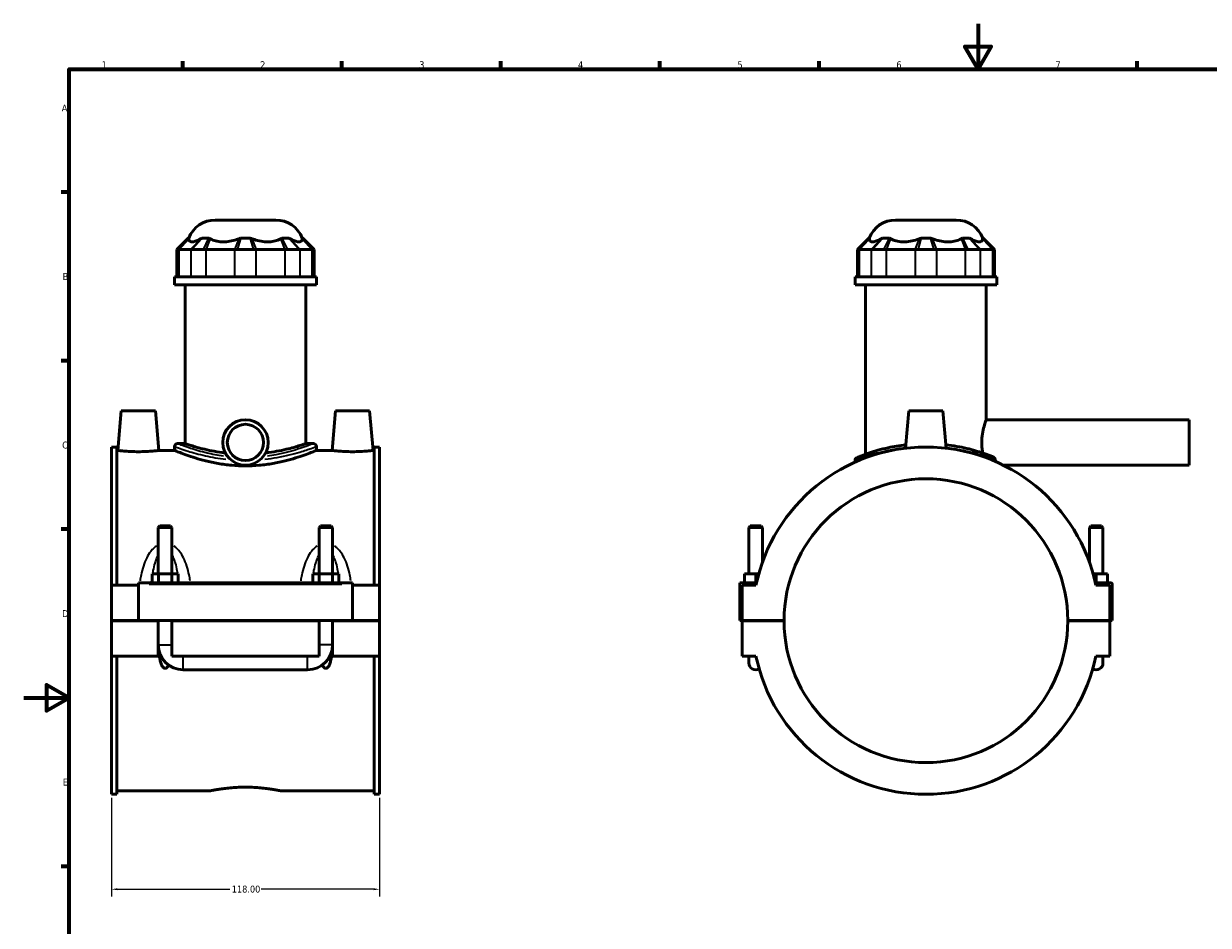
# Model space of a CAD drawing. Header units: millimetres. Extents: x 0 to 898, y -421 to 964.
# Tile 4 of 7: x 0 to 522, y 197 to 594. Entities that reach past the tile are written whole.
import ezdxf

# ---------------------------------------------------------------- set-up
doc = ezdxf.new("R2010")
doc.units = ezdxf.units.MM
for name, color, linetype, lineweight in [('Border (ANSI)', 7, 'Continuous', 70), ('Dimension (ANSI)', 7, 'Continuous', 25), ('Visible (ANSI)', 7, 'Continuous', 50), ('Visible Narrow (ANSI)', 7, 'Continuous', 35)]:
    doc.layers.add(name, color=color, linetype=linetype, lineweight=lineweight)
doc.styles.add('Note Text (ANSI)', font='tahoma.ttf')
doc.dimstyles.new('Default - mm (ANSI)', dxfattribs={"dimtxt": 3.048, "dimasz": 2.5, "dimexe": 3.175, "dimexo": 1.6002, "dimgap": 0.8, "dimtad": 0, "dimtoh": 1, "dimrnd": 1e-08, "dimzin": 4, "dimdsep": 46, "dimtxsty": 'Note Text (ANSI)', "dimcen": 0.09, "dimdle": 10, "dimclrd": 256, "dimclre": 256, "dimclrt": 256, "dimadec": 1, "dimazin": 1, "dimtfac": 1, "dimtofl": 0, "dimtmove": 0, "dimatfit": 3, "dimfxl": 1, "dimtolj": 1, "dimtzin": 4, "dimlwd": -1, "dimlwe": -1, "dimarcsym": 0})

# ---------------------------------------------------------------- blocks, each defined once
blk = doc.blocks.new('Borders Default Border')
at = {"layer": 'Border (ANSI)'}
for p, q in [((70.08, 574), (70.08, 577.45)), ((140.17, 574), (140.17, 577.45)), ((210.25, 574), (210.25, 577.45)), ((280.33, 574), (280.33, 577.45)), ((350.42, 574), (350.42, 577.45)), ((490.58, 574), (490.58, 577.45)), ((20, 519.75), (16.55, 519.75)), ((20, 445.5), (16.55, 445.5)), ((20, 371.25), (16.55, 371.25)), ((20, 222.75), (16.55, 222.75))]:
    blk.add_line(p, q, dxfattribs=at)
at = {"layer": 'Border (ANSI)', "flags": 128}
for points in [[(420.5, 594), (420.5, 574), (414.73, 584), (426.27, 584), (420.5, 574)], [(20, 20), (20, 574), (821, 574), (821, 20), (20, 20)], [(0, 297), (20, 297), (10, 302.77), (10, 291.23), (20, 297)]]:
    blk.add_lwpolyline(points, dxfattribs=at)
at = {"layer": 'Border (ANSI)', "color": 230, "true_color": 0xff0080, "char_height": 3.05, "attachment_point": 7, "style": 'Note Text (ANSI)'}
for s, insert in [('1', (34.35, 574.4)), ('2', (104.2, 574.4)), ('3', (174.26, 574.34)), ('4', (244.23, 574.4)), ('5', (314.48, 574.34)), ('6', (384.49, 574.34)), ('7', (454.6, 574.4)), ('A', (16.78, 555.35)), ('B', (17.15, 481.1)), ('C', (16.95, 406.8)), ('D', (16.96, 332.6)), ('E', (17.21, 258.35))]:
    blk.add_mtext(s, dxfattribs=dict(at, insert=insert))
blk = doc.blocks.new('*D8')
at = {"layer": 'Defpoints', "color": 0, "transparency": 16777216}
for p in [(38.72, 254.51), (156.72, 254.51), (156.72, 212.69)]:
    blk.add_point(p, dxfattribs=at)
at = {"layer": 'Dimension (ANSI)', "transparency": 16777216}
for p, q in [((38.72, 252.91), (38.72, 209.52)), ((156.72, 252.91), (156.72, 209.52)), ((41.22, 212.69), (90.88, 212.69)), ((154.22, 212.69), (104.56, 212.69))]:
    blk.add_line(p, q, dxfattribs=at)
for points in [[(41.22, 213.11), (41.22, 212.27), (38.72, 212.69)], [(154.22, 213.11), (154.22, 212.27), (156.72, 212.69)]]:
    blk.add_solid(points, dxfattribs=at)
at = {"layer": 'Dimension (ANSI)', "color": 230, "true_color": 0xff0080, "transparency": 16777216, "insert": (91.68, 214.29), "char_height": 3.048, "attachment_point": 1, "style": 'Note Text (ANSI)'}
blk.add_mtext('\\A1;118.00', dxfattribs=at)

msp = doc.modelspace()

# ---------------------------------------------------------------- linework, layer by layer
at = {"layer": 'Visible (ANSI)'}
for p, q in [((84.369, 507.507), (111.061, 507.507)), ((384.185, 507.507), (410.877, 507.507)), ((72.495, 499.527), (67.495, 494.527)), ((72.495, 499.527), (72.807, 499.527)), ((78.589, 499.527), (81.616, 499.527)), ((95.575, 499.527), (99.856, 499.527)), ((113.815, 499.527), (116.842, 499.527)), ((122.624, 499.527), (122.935, 499.527)), ((122.935, 499.527), (127.935, 494.527)), ((372.311, 499.527), (367.311, 494.527)), ((372.311, 499.527), (372.623, 499.527)), ((378.405, 499.527), (381.432, 499.527)), ((395.391, 499.527), (399.672, 499.527)), ((413.631, 499.527), (416.657, 499.527)), ((422.439, 499.527), (422.751, 499.527)), ((422.751, 499.527), (427.751, 494.527)), ((68.015, 494.527), (67.495, 494.527)), ((67.495, 494.527), (67.495, 482.427)), ((68.447, 494.527), (73.637, 494.527)), ((79.236, 494.527), (74.192, 494.527)), ((80.402, 494.527), (92.932, 494.527)), ((101.283, 494.527), (94.148, 494.527)), ((102.499, 494.527), (115.029, 494.527)), ((121.239, 494.527), (116.194, 494.527)), ((121.794, 494.527), (126.984, 494.527)), ((127.935, 494.527), (127.416, 494.527)), ((127.935, 494.527), (127.935, 482.427)), ((367.831, 494.527), (367.311, 494.527)), ((367.311, 494.527), (367.311, 482.427)), ((368.263, 494.527), (373.453, 494.527)), ((379.052, 494.527), (374.008, 494.527)), ((380.218, 494.527), (392.748, 494.527)), ((401.098, 494.527), (393.964, 494.527)), ((402.315, 494.527), (414.845, 494.527)), ((421.055, 494.527), (416.01, 494.527)), ((421.61, 494.527), (426.8, 494.527)), ((427.751, 494.527), (427.232, 494.527)), ((427.751, 494.527), (427.751, 482.427)), ((128.965, 482.427), (66.465, 482.427)), ((66.465, 479.007), (66.465, 482.427)), ((128.965, 479.007), (128.965, 482.427)), ((428.781, 482.427), (366.281, 482.427)), ((366.281, 479.007), (366.281, 482.427)), ((428.781, 479.007), (428.781, 482.427)), ((128.965, 479.007), (66.465, 479.007)), ((71.153, 409.007), (71.153, 479.007)), ((124.278, 409.007), (124.278, 479.007)), ((428.781, 479.007), (366.281, 479.007)), ((370.969, 404.345), (370.969, 479.007)), ((424.094, 419.507), (424.094, 479.007)), ((43.015, 423.507), (41.484, 406.007)), ((58.015, 423.507), (43.015, 423.507)), ((58.015, 423.507), (59.546, 406.007)), ((137.415, 423.507), (135.884, 406.007)), ((137.415, 423.507), (152.415, 423.507)), ((152.415, 423.507), (153.946, 406.007)), ((390.031, 423.507), (388.585, 406.983)), ((405.031, 423.507), (390.031, 423.507)), ((405.031, 423.507), (406.477, 406.983)), ((424.094, 419.507), (513.531, 419.507)), ((513.531, 399.507), (513.531, 419.507)), ((38.715, 407.507), (38.715, 346.632)), ((38.715, 407.507), (41.075, 407.507)), ((41.075, 346.632), (41.075, 407.507)), ((66.465, 407.757), (66.465, 406.007)), ((67.715, 409.007), (71.153, 409.007)), ((124.278, 409.007), (127.715, 409.007)), ((128.965, 407.757), (128.965, 406.007)), ((154.355, 346.632), (154.355, 407.507)), ((154.355, 407.507), (156.715, 407.507)), ((156.715, 407.507), (156.715, 346.632)), ((41.484, 406.007), (41.075, 406.007)), ((66.465, 406.007), (59.546, 406.007)), ((135.884, 406.007), (128.965, 406.007)), ((154.355, 406.007), (153.946, 406.007)), ((366.281, 401.651), (366.281, 400.833)), ((431.59, 399.507), (513.531, 399.507)), ((59.915, 372.724), (59.315, 372.124)), ((65.315, 372.124), (59.315, 372.124)), ((59.315, 372.124), (59.315, 351.632)), ((59.915, 372.724), (64.715, 372.724)), ((64.715, 372.724), (65.315, 372.124)), ((65.315, 372.124), (65.315, 351.632)), ((130.715, 372.724), (130.115, 372.124)), ((136.115, 372.124), (130.115, 372.124)), ((130.115, 351.632), (130.115, 372.124)), ((130.715, 372.724), (135.515, 372.724)), ((135.515, 372.724), (136.115, 372.124)), ((136.115, 351.632), (136.115, 372.124)), ((320.131, 372.724), (319.531, 372.124)), ((319.531, 372.124), (325.531, 372.124)), ((319.531, 351.632), (319.531, 372.124)), ((324.931, 372.724), (320.131, 372.724)), ((324.931, 372.724), (325.531, 372.124)), ((325.531, 356.858), (325.531, 372.124)), ((470.131, 372.724), (469.531, 372.124)), ((475.531, 372.124), (469.531, 372.124)), ((469.531, 372.124), (469.531, 356.858)), ((470.131, 372.724), (474.931, 372.724)), ((474.931, 372.724), (475.531, 372.124)), ((475.531, 372.124), (475.531, 351.632)), ((56.542, 347.632), (56.542, 351.632)), ((56.542, 351.632), (59.429, 351.632)), ((59.429, 347.632), (59.429, 351.632)), ((59.429, 351.632), (65.202, 351.632)), ((65.202, 347.632), (65.202, 351.632)), ((65.202, 351.632), (68.089, 351.632)), ((68.089, 347.632), (68.089, 351.632)), ((127.342, 351.632), (130.229, 351.632)), ((127.342, 347.632), (127.342, 351.632)), ((130.229, 347.632), (130.229, 351.632)), ((130.229, 351.632), (136.002, 351.632)), ((136.002, 347.632), (136.002, 351.632)), ((136.002, 351.632), (138.889, 351.632)), ((138.889, 347.632), (138.889, 351.632)), ((322.531, 351.632), (317.531, 351.632)), ((317.531, 347.632), (317.531, 351.632)), ((323.864, 351.632), (322.531, 351.632)), ((322.531, 347.632), (322.531, 351.632)), ((471.198, 351.632), (472.531, 351.632)), ((472.531, 347.632), (472.531, 351.632)), ((472.531, 351.632), (477.531, 351.632)), ((477.531, 347.632), (477.531, 351.632)), ((50.515, 346.632), (38.715, 346.632)), ((38.715, 331.057), (38.715, 346.632)), ((50.515, 347.132), (50.515, 347.632)), ((144.915, 347.632), (50.515, 347.632)), ((50.515, 331.057), (50.515, 347.132)), ((144.915, 347.632), (144.915, 347.132)), ((144.915, 347.132), (144.915, 331.057)), ((156.715, 346.632), (144.915, 346.632)), ((156.715, 346.632), (156.715, 331.057)), ((315.531, 347.632), (322.86, 347.632)), ((315.531, 331.057), (315.531, 347.632)), ((322.644, 346.632), (316.531, 346.632)), ((316.531, 346.632), (316.531, 331.057)), ((479.031, 347.632), (472.203, 347.632)), ((478.531, 346.632), (472.419, 346.632)), ((478.531, 331.057), (478.531, 346.632)), ((479.531, 331.057), (479.531, 347.132)), ((38.715, 331.057), (50.515, 331.057)), ((38.715, 315.382), (38.715, 330.957)), ((59.315, 330.957), (38.715, 330.957)), ((144.915, 331.057), (50.515, 331.057)), ((59.315, 331.057), (59.315, 330.957)), ((59.315, 315.382), (59.315, 330.957)), ((65.315, 331.057), (65.315, 330.957)), ((65.315, 330.957), (65.315, 315.382)), ((130.115, 330.957), (65.315, 330.957)), ((130.115, 330.957), (130.115, 331.057)), ((130.115, 315.382), (130.115, 330.957)), ((136.115, 330.957), (136.115, 331.057)), ((136.115, 330.957), (136.115, 315.382)), ((156.715, 330.957), (136.115, 330.957)), ((144.915, 331.057), (156.715, 331.057)), ((156.715, 330.957), (156.715, 315.382)), ((316.531, 331.057), (315.531, 331.057)), ((316.531, 331.057), (335.031, 331.057)), ((316.531, 330.957), (316.531, 315.382)), ((335.031, 330.957), (316.531, 330.957)), ((319.531, 330.957), (319.531, 331.057)), ((325.531, 330.957), (325.531, 331.057)), ((460.031, 331.057), (478.531, 331.057)), ((478.531, 330.957), (460.031, 330.957)), ((469.531, 331.057), (469.531, 330.957)), ((475.531, 331.057), (475.531, 330.957)), ((478.531, 331.057), (479.531, 331.057)), ((478.531, 315.382), (478.531, 330.957)), ((59.315, 315.382), (38.715, 315.382)), ((38.715, 315.382), (38.715, 254.507)), ((41.075, 254.507), (41.075, 315.382)), ((59.791, 315.382), (59.315, 315.382)), ((59.807, 315.382), (59.791, 315.382)), ((60.517, 315.382), (59.807, 315.382)), ((130.115, 315.382), (65.315, 315.382)), ((135.624, 315.382), (134.913, 315.382)), ((135.639, 315.382), (135.624, 315.382)), ((136.115, 315.382), (135.639, 315.382)), ((156.715, 315.382), (136.115, 315.382)), ((154.355, 254.507), (154.355, 315.382)), ((156.715, 315.382), (156.715, 254.507)), ((316.531, 315.382), (322.644, 315.382)), ((319.531, 315.382), (319.531, 312.382)), ((472.419, 315.382), (478.531, 315.382)), ((475.531, 312.382), (475.531, 315.382)), ((70.315, 309.382), (125.115, 309.382)), ((82.035, 256.007), (41.075, 256.007)), ((154.355, 256.007), (113.395, 256.007)), ((38.715, 254.507), (41.075, 254.507)), ((154.355, 254.507), (156.715, 254.507))]:
    msp.add_line(p, q, dxfattribs=at)
for radius in [10, 8]:
    msp.add_circle((97.715, 409.507), radius, dxfattribs=at)
for centre, radius, start, end in [((84.369, 495.007), 12.5, 90, 158.80151), ((111.061, 495.007), 12.5, 21.19849, 90), ((384.185, 495.007), 12.5, 90, 158.80151), ((410.877, 495.007), 12.5, 21.19849, 90), ((67.715, 407.757), 1.25, 90, 180), ((127.715, 407.757), 1.25, 0, 90), ((397.531, 331.007), 76.5, 11.7855, 168.2145), ((367.531, 401.651), 1.25, 113.00923, 180), ((397.531, 331.007), 62.5, 0.04584, 179.95416), ((479.031, 347.132), 0.5, 0, 90), ((397.531, 331.007), 62.5, 180.04584, 359.95416), ((70.315, 320.382), 11, 180, 270), ((125.115, 320.382), 11, 270, 0), ((397.531, 331.007), 76.5, 191.7855, 348.2145), ((322.531, 312.382), 3, 180, 300.05388), ((472.531, 312.382), 3, 239.94612, 0)]:
    msp.add_arc(centre, radius, start, end, dxfattribs=at)
for points, knots in [([(72.777, 499.215), (72.769, 499.085), (72.773, 498.967), (72.828, 498.555), (72.971, 498.298), (73.446, 497.966), (73.778, 497.89), (74.148, 497.89), (74.518, 497.89), (74.991, 497.966), (76.081, 498.298), (76.697, 498.555), (77.514, 498.967), (77.737, 499.085), (77.968, 499.215)], [4.5222005, 4.5222005, 4.5222005, 4.5222005, 4.6162843, 4.6162843, 4.9060604, 4.9060604, 5.1958365, 5.1958365, 5.1958365, 5.4856126, 5.4856126, 5.7753886, 5.7753886, 5.8694725, 5.8694725, 5.8694725, 5.8694725]), ([(82.196, 499.215), (82.414, 499.085), (82.643, 498.967), (83.538, 498.555), (84.356, 498.298), (86.117, 497.966), (87.061, 497.89), (87.953, 497.89), (88.846, 497.89), (89.848, 497.966), (91.864, 498.298), (92.878, 498.555), (94.088, 498.967), (94.408, 499.085), (94.726, 499.215)], [4.5222005, 4.5222005, 4.5222005, 4.5222005, 4.6162843, 4.6162843, 4.9060604, 4.9060604, 5.1958365, 5.1958365, 5.1958365, 5.4856126, 5.4856126, 5.7753886, 5.7753886, 5.8694725, 5.8694725, 5.8694725, 5.8694725]), ([(100.705, 499.215), (101.023, 499.085), (101.342, 498.967), (102.552, 498.555), (103.567, 498.298), (105.583, 497.966), (106.585, 497.89), (107.477, 497.89), (108.37, 497.89), (109.313, 497.966), (111.075, 498.298), (111.893, 498.555), (112.787, 498.967), (113.016, 499.085), (113.235, 499.215)], [4.5222005, 4.5222005, 4.5222005, 4.5222005, 4.6162843, 4.6162843, 4.9060604, 4.9060604, 5.1958365, 5.1958365, 5.1958365, 5.4856126, 5.4856126, 5.7753886, 5.7753886, 5.8694725, 5.8694725, 5.8694725, 5.8694725]), ([(117.463, 499.215), (117.694, 499.085), (117.916, 498.967), (118.733, 498.555), (119.35, 498.298), (120.44, 497.966), (120.913, 497.89), (121.283, 497.89), (121.652, 497.89), (121.985, 497.966), (122.46, 498.298), (122.602, 498.555), (122.657, 498.967), (122.662, 499.085), (122.653, 499.215)], [4.5222005, 4.5222005, 4.5222005, 4.5222005, 4.6162843, 4.6162843, 4.9060604, 4.9060604, 5.1958365, 5.1958365, 5.1958365, 5.4856126, 5.4856126, 5.7753886, 5.7753886, 5.8694725, 5.8694725, 5.8694725, 5.8694725]), ([(372.593, 499.215), (372.585, 499.085), (372.589, 498.967), (372.644, 498.555), (372.786, 498.298), (373.262, 497.966), (373.594, 497.89), (373.964, 497.89), (374.334, 497.89), (374.807, 497.966), (375.897, 498.298), (376.513, 498.555), (377.33, 498.967), (377.553, 499.085), (377.783, 499.215)], [4.5222005, 4.5222005, 4.5222005, 4.5222005, 4.6162843, 4.6162843, 4.9060604, 4.9060604, 5.1958365, 5.1958365, 5.1958365, 5.4856126, 5.4856126, 5.7753886, 5.7753886, 5.8694725, 5.8694725, 5.8694725, 5.8694725]), ([(382.012, 499.215), (382.23, 499.085), (382.459, 498.967), (383.354, 498.555), (384.172, 498.298), (385.933, 497.966), (386.877, 497.89), (387.769, 497.89), (388.662, 497.89), (389.664, 497.966), (391.68, 498.298), (392.694, 498.555), (393.904, 498.967), (394.224, 499.085), (394.542, 499.215)], [4.5222005, 4.5222005, 4.5222005, 4.5222005, 4.6162843, 4.6162843, 4.9060604, 4.9060604, 5.1958365, 5.1958365, 5.1958365, 5.4856126, 5.4856126, 5.7753886, 5.7753886, 5.8694725, 5.8694725, 5.8694725, 5.8694725]), ([(400.521, 499.215), (400.839, 499.085), (401.158, 498.967), (402.368, 498.555), (403.383, 498.298), (405.399, 497.966), (406.401, 497.89), (407.293, 497.89), (408.185, 497.89), (409.129, 497.966), (410.891, 498.298), (411.709, 498.555), (412.603, 498.967), (412.832, 499.085), (413.051, 499.215)], [4.5222005, 4.5222005, 4.5222005, 4.5222005, 4.6162843, 4.6162843, 4.9060604, 4.9060604, 5.1958365, 5.1958365, 5.1958365, 5.4856126, 5.4856126, 5.7753886, 5.7753886, 5.8694725, 5.8694725, 5.8694725, 5.8694725]), ([(417.279, 499.215), (417.51, 499.085), (417.732, 498.967), (418.549, 498.555), (419.166, 498.298), (420.256, 497.966), (420.729, 497.89), (421.098, 497.89), (421.468, 497.89), (421.801, 497.966), (422.276, 498.298), (422.418, 498.555), (422.473, 498.967), (422.478, 499.085), (422.469, 499.215)], [4.5222005, 4.5222005, 4.5222005, 4.5222005, 4.6162843, 4.6162843, 4.9060604, 4.9060604, 5.1958365, 5.1958365, 5.1958365, 5.4856126, 5.4856126, 5.7753886, 5.7753886, 5.8694725, 5.8694725, 5.8694725, 5.8694725]), ([(68.015, 494.527), (68.076, 494.527), (68.143, 494.527), (68.287, 494.527), (68.364, 494.527), (68.447, 494.527)], [0.28940049, 0.28940049, 0.28940049, 0.28940049, 0.34104978, 0.34104978, 0.39269908, 0.39269908, 0.39269908, 0.39269908]), ([(73.637, 494.527), (73.719, 494.527), (73.807, 494.527), (73.992, 494.527), (74.089, 494.527), (74.192, 494.527)], [-0.39269908, -0.39269908, -0.39269908, -0.39269908, -0.34104978, -0.34104978, -0.28940049, -0.28940049, -0.28940049, -0.28940049]), ([(79.236, 494.527), (79.426, 494.527), (79.618, 494.527), (80.006, 494.527), (80.203, 494.527), (80.402, 494.527)], [0.28940049, 0.28940049, 0.28940049, 0.28940049, 0.34104978, 0.34104978, 0.39269908, 0.39269908, 0.39269908, 0.39269908]), ([(92.932, 494.527), (93.131, 494.527), (93.332, 494.527), (93.737, 494.527), (93.942, 494.527), (94.148, 494.527)], [-0.39269908, -0.39269908, -0.39269908, -0.39269908, -0.34104978, -0.34104978, -0.28940049, -0.28940049, -0.28940049, -0.28940049]), ([(101.283, 494.527), (101.489, 494.527), (101.693, 494.527), (102.099, 494.527), (102.3, 494.527), (102.499, 494.527)], [0.28940049, 0.28940049, 0.28940049, 0.28940049, 0.34104978, 0.34104978, 0.39269908, 0.39269908, 0.39269908, 0.39269908]), ([(115.029, 494.527), (115.228, 494.527), (115.424, 494.527), (115.813, 494.527), (116.005, 494.527), (116.194, 494.527)], [-0.39269908, -0.39269908, -0.39269908, -0.39269908, -0.34104978, -0.34104978, -0.28940049, -0.28940049, -0.28940049, -0.28940049]), ([(121.239, 494.527), (121.341, 494.527), (121.439, 494.527), (121.624, 494.527), (121.711, 494.527), (121.794, 494.527)], [0.28940049, 0.28940049, 0.28940049, 0.28940049, 0.34104978, 0.34104978, 0.39269908, 0.39269908, 0.39269908, 0.39269908]), ([(126.984, 494.527), (127.066, 494.527), (127.143, 494.527), (127.287, 494.527), (127.354, 494.527), (127.416, 494.527)], [-0.39269908, -0.39269908, -0.39269908, -0.39269908, -0.34104978, -0.34104978, -0.28940049, -0.28940049, -0.28940049, -0.28940049]), ([(367.831, 494.527), (367.892, 494.527), (367.959, 494.527), (368.103, 494.527), (368.18, 494.527), (368.263, 494.527)], [0.28940049, 0.28940049, 0.28940049, 0.28940049, 0.34104978, 0.34104978, 0.39269908, 0.39269908, 0.39269908, 0.39269908]), ([(373.453, 494.527), (373.535, 494.527), (373.623, 494.527), (373.808, 494.527), (373.905, 494.527), (374.008, 494.527)], [-0.39269908, -0.39269908, -0.39269908, -0.39269908, -0.34104978, -0.34104978, -0.28940049, -0.28940049, -0.28940049, -0.28940049]), ([(379.052, 494.527), (379.242, 494.527), (379.434, 494.527), (379.822, 494.527), (380.019, 494.527), (380.218, 494.527)], [0.28940049, 0.28940049, 0.28940049, 0.28940049, 0.34104978, 0.34104978, 0.39269908, 0.39269908, 0.39269908, 0.39269908]), ([(392.748, 494.527), (392.946, 494.527), (393.147, 494.527), (393.553, 494.527), (393.758, 494.527), (393.964, 494.527)], [-0.39269908, -0.39269908, -0.39269908, -0.39269908, -0.34104978, -0.34104978, -0.28940049, -0.28940049, -0.28940049, -0.28940049]), ([(401.098, 494.527), (401.305, 494.527), (401.509, 494.527), (401.915, 494.527), (402.116, 494.527), (402.315, 494.527)], [0.28940049, 0.28940049, 0.28940049, 0.28940049, 0.34104978, 0.34104978, 0.39269908, 0.39269908, 0.39269908, 0.39269908]), ([(414.845, 494.527), (415.044, 494.527), (415.24, 494.527), (415.629, 494.527), (415.821, 494.527), (416.01, 494.527)], [-0.39269908, -0.39269908, -0.39269908, -0.39269908, -0.34104978, -0.34104978, -0.28940049, -0.28940049, -0.28940049, -0.28940049]), ([(421.055, 494.527), (421.157, 494.527), (421.255, 494.527), (421.44, 494.527), (421.527, 494.527), (421.61, 494.527)], [0.28940049, 0.28940049, 0.28940049, 0.28940049, 0.34104978, 0.34104978, 0.39269908, 0.39269908, 0.39269908, 0.39269908]), ([(426.8, 494.527), (426.882, 494.527), (426.959, 494.527), (427.103, 494.527), (427.17, 494.527), (427.232, 494.527)], [-0.39269908, -0.39269908, -0.39269908, -0.39269908, -0.34104978, -0.34104978, -0.28940049, -0.28940049, -0.28940049, -0.28940049]), ([(422.571, 404.879), (422.524, 405.134), (422.479, 405.396), (422.248, 406.893), (422.139, 408.238), (422.139, 410.777), (422.248, 412.122), (422.628, 414.581), (422.892, 415.697), (423.378, 417.459), (423.634, 418.227), (423.994, 419.251), (424.094, 419.507), (424.094, 419.507)], [2.5826616, 2.5826616, 2.5826616, 2.5826616, 2.6653742, 2.6653742, 3.0463114, 3.0463114, 3.4272487, 3.4272487, 3.808186, 3.808186, 4.1888266, 4.1888266, 4.5694672, 4.5694672, 4.5694672, 4.5694672]), ([(88.851, 404.879), (88.4, 404.933), (87.954, 404.991), (85.879, 405.277), (84.316, 405.546), (81.429, 406.118), (80.105, 406.421), (77.761, 407.003), (76.66, 407.302), (74.714, 407.862), (73.87, 408.122), (72.51, 408.553), (71.994, 408.724), (71.315, 408.952), (71.153, 409.007), (71.153, 409.007)], [0.8733533, 0.8733533, 0.8733533, 0.8733533, 1.0096233, 1.0096233, 1.514435, 1.514435, 2.0192466, 2.0192466, 2.5238019, 2.5238019, 3.0283573, 3.0283573, 3.5329126, 3.5329126, 4.0374679, 4.0374679, 4.0374679, 4.0374679]), ([(124.278, 409.007), (124.278, 409.007), (124.115, 408.952), (123.437, 408.724), (122.92, 408.553), (121.561, 408.122), (120.716, 407.862), (118.771, 407.302), (117.669, 407.003), (115.326, 406.421), (114.002, 406.118), (111.114, 405.546), (109.551, 405.277), (107.477, 404.991), (107.03, 404.933), (106.58, 404.879)], [12.1124037, 12.1124037, 12.1124037, 12.1124037, 12.6169591, 12.6169591, 13.1215144, 13.1215144, 13.6260697, 13.6260697, 14.130625, 14.130625, 14.6354367, 14.6354367, 15.1402483, 15.1402483, 15.2765183, 15.2765183, 15.2765183, 15.2765183]), ([(388.72, 408.507), (385.915, 408.186), (383.245, 407.728), (377.64, 406.499), (374.873, 405.68), (369.869, 403.998), (367.999, 403.204), (367.138, 402.843), (367.044, 402.804), (367.045, 402.805)], [15.1844583, 15.1844583, 15.1844583, 15.1844583, 16.0562597, 16.0562597, 17.198518, 17.198518, 18.6581431, 18.6581431, 19.0690535, 19.0690535, 19.0690535, 19.0690535]), ([(426.974, 403.237), (426.952, 403.246), (426.929, 403.255), (426.008, 403.63), (424.58, 404.194), (420.748, 405.501), (418.297, 406.248), (412.732, 407.564), (409.629, 408.129), (406.341, 408.506)], [10.3251562, 10.3251562, 10.3251562, 10.3251562, 10.350761, 10.350761, 11.3476684, 11.3476684, 12.3969013, 12.3969013, 13.4191273, 13.4191273, 13.4191273, 13.4191273]), ([(50.515, 405.456), (49.376, 405.456), (48.163, 405.485), (45.935, 405.59), (44.919, 405.664), (43.32, 405.802), (42.628, 405.876), (41.71, 405.979), (41.484, 406.007), (41.484, 406.007)], [2.7316622, 2.7316622, 2.7316622, 2.7316622, 3.0733309, 3.0733309, 3.4149996, 3.4149996, 3.7562465, 3.7562465, 4.0974934, 4.0974934, 4.0974934, 4.0974934]), ([(59.546, 406.007), (59.546, 406.007), (59.321, 405.979), (58.403, 405.876), (57.711, 405.802), (56.111, 405.664), (55.096, 405.59), (52.867, 405.485), (51.654, 405.456), (50.515, 405.456)], [6.8291556, 6.8291556, 6.8291556, 6.8291556, 7.1704024, 7.1704024, 7.5116493, 7.5116493, 7.853318, 7.853318, 8.1949867, 8.1949867, 8.1949867, 8.1949867]), ([(97.715, 399.187), (95.726, 399.187), (93.677, 399.276), (89.619, 399.636), (87.61, 399.906), (83.769, 400.573), (81.934, 400.97), (78.546, 401.811), (76.993, 402.254), (74.245, 403.102), (72.953, 403.537), (70.667, 404.349), (69.673, 404.725), (68.071, 405.349), (67.461, 405.597), (66.658, 405.926), (66.465, 406.007), (66.465, 406.007)], [0, 0, 0, 0, 0.5969255, 0.5969255, 1.1938511, 1.1938511, 1.7907766, 1.7907766, 2.3877021, 2.3877021, 2.9839064, 2.9839064, 3.5801106, 3.5801106, 4.1763148, 4.1763148, 4.772519, 4.772519, 4.772519, 4.772519]), ([(128.965, 406.007), (128.965, 406.007), (128.773, 405.926), (127.97, 405.597), (127.36, 405.349), (125.758, 404.725), (124.764, 404.349), (122.478, 403.537), (121.185, 403.102), (118.438, 402.254), (116.885, 401.811), (113.497, 400.97), (111.662, 400.573), (107.821, 399.906), (105.811, 399.636), (101.754, 399.276), (99.705, 399.187), (97.715, 399.187)], [14.317557, 14.317557, 14.317557, 14.317557, 14.9137612, 14.9137612, 15.5099654, 15.5099654, 16.1061696, 16.1061696, 16.7023738, 16.7023738, 17.2992994, 17.2992994, 17.8962249, 17.8962249, 18.4931504, 18.4931504, 19.090076, 19.090076, 19.090076, 19.090076]), ([(144.915, 405.456), (143.776, 405.456), (142.563, 405.485), (140.335, 405.59), (139.319, 405.664), (137.72, 405.802), (137.028, 405.876), (136.11, 405.979), (135.884, 406.007), (135.884, 406.007)], [0, 0, 0, 0, 0.3416687, 0.3416687, 0.6833374, 0.6833374, 1.0245843, 1.0245843, 1.3658311, 1.3658311, 1.3658311, 1.3658311]), ([(153.946, 406.007), (153.946, 406.007), (153.721, 405.979), (152.803, 405.876), (152.111, 405.802), (150.511, 405.664), (149.496, 405.59), (147.267, 405.485), (146.054, 405.456), (144.915, 405.456)], [4.0974934, 4.0974934, 4.0974934, 4.0974934, 4.4387402, 4.4387402, 4.7799871, 4.7799871, 5.1216558, 5.1216558, 5.4633245, 5.4633245, 5.4633245, 5.4633245]), ([(428.093, 401.928), (428.054, 402.086), (427.99, 402.248), (427.816, 402.553), (427.709, 402.698), (427.434, 402.973), (427.274, 403.091), (427.062, 403.199), (427.019, 403.219), (426.974, 403.237)], [-0.1953118, -0.1953118, -0.1953118, -0.1953118, -0.13306889, -0.13306889, -0.07593285, -0.07593285, -0.01515083, -0.01515083, 0, 0, 0, 0]), ([(63.84, 311.49), (63.81, 311.425), (63.778, 311.359), (63.556, 310.917), (63.285, 310.489), (62.855, 310.171), (62.754, 310.111), (62.538, 310.029), (62.423, 310.007), (62.207, 310.007), (62.092, 310.029), (61.877, 310.111), (61.776, 310.171), (61.346, 310.489), (61.074, 310.917), (60.632, 311.797), (60.454, 312.327), (60.153, 313.417), (60.035, 313.979), (59.889, 314.827), (59.846, 315.104), (59.807, 315.382)], [1.36694992, 1.36694992, 1.36694992, 1.36694992, 1.38933862, 1.38933862, 1.51966265, 1.51966265, 1.55211425, 1.55211425, 1.58456585, 1.58456585, 1.61701745, 1.61701745, 1.64946905, 1.64946905, 1.77979308, 1.77979308, 1.9534604, 1.9534604, 2.12712773, 2.12712773, 2.2097981, 2.2097981, 2.2097981, 2.2097981]), ([(135.624, 315.382), (135.585, 315.104), (135.542, 314.827), (135.396, 313.979), (135.277, 313.417), (134.977, 312.327), (134.798, 311.797), (134.356, 310.917), (134.085, 310.489), (133.655, 310.171), (133.554, 310.111), (133.338, 310.029), (133.223, 310.007), (133.007, 310.007), (132.892, 310.029), (132.677, 310.111), (132.576, 310.171), (132.146, 310.489), (131.874, 310.917), (131.652, 311.359), (131.621, 311.425), (131.591, 311.49)], [0.9593336, 0.9593336, 0.9593336, 0.9593336, 1.04200397, 1.04200397, 1.2156713, 1.2156713, 1.38933862, 1.38933862, 1.51966265, 1.51966265, 1.55211425, 1.55211425, 1.58456585, 1.58456585, 1.61701745, 1.61701745, 1.64946905, 1.64946905, 1.77979308, 1.77979308, 1.80218178, 1.80218178, 1.80218178, 1.80218178]), ([(82.035, 256.007), (82.035, 256.007), (82.13, 256.027), (82.528, 256.109), (82.832, 256.171), (83.633, 256.326), (84.131, 256.42), (85.281, 256.62), (85.933, 256.728), (87.322, 256.935), (88.107, 257.043), (89.817, 257.246), (90.741, 257.34), (92.672, 257.498), (93.68, 257.561), (95.707, 257.644), (96.728, 257.665), (97.715, 257.665)], [7.1103537, 7.1103537, 7.1103537, 7.1103537, 7.4066085, 7.4066085, 7.7028633, 7.7028633, 7.9991181, 7.9991181, 8.2953728, 8.2953728, 8.5916475, 8.5916475, 8.8879222, 8.8879222, 9.1841969, 9.1841969, 9.4804716, 9.4804716, 9.4804716, 9.4804716]), ([(97.715, 257.665), (98.703, 257.665), (99.723, 257.644), (101.751, 257.561), (102.759, 257.498), (104.689, 257.34), (105.614, 257.246), (107.324, 257.043), (108.108, 256.935), (109.497, 256.728), (110.149, 256.62), (111.3, 256.42), (111.798, 256.326), (112.599, 256.171), (112.902, 256.109), (113.301, 256.027), (113.395, 256.007), (113.395, 256.007)], [0, 0, 0, 0, 0.2962747, 0.2962747, 0.5925494, 0.5925494, 0.8888241, 0.8888241, 1.1850987, 1.1850987, 1.4813535, 1.4813535, 1.7776083, 1.7776083, 2.0738631, 2.0738631, 2.3701179, 2.3701179, 2.3701179, 2.3701179])]:
    msp.add_open_spline(points, degree=3, knots=knots, dxfattribs=at)
for points in [[(72.807, 499.527), (72.796, 499.438), (72.785, 499.333), (72.777, 499.215)], [(77.968, 499.215), (78.182, 499.335), (78.39, 499.44), (78.589, 499.527)], [(81.616, 499.527), (81.804, 499.438), (81.996, 499.333), (82.196, 499.215)], [(94.726, 499.215), (95.02, 499.335), (95.304, 499.44), (95.575, 499.527)], [(99.856, 499.527), (100.132, 499.438), (100.416, 499.333), (100.705, 499.215)], [(113.235, 499.215), (113.438, 499.335), (113.63, 499.44), (113.815, 499.527)], [(116.842, 499.527), (117.045, 499.438), (117.253, 499.333), (117.463, 499.215)], [(122.653, 499.215), (122.645, 499.335), (122.634, 499.44), (122.624, 499.527)], [(372.623, 499.527), (372.612, 499.438), (372.601, 499.333), (372.593, 499.215)], [(377.783, 499.215), (377.997, 499.335), (378.205, 499.44), (378.405, 499.527)], [(381.432, 499.527), (381.62, 499.438), (381.812, 499.333), (382.012, 499.215)], [(394.542, 499.215), (394.836, 499.335), (395.12, 499.44), (395.391, 499.527)], [(399.672, 499.527), (399.948, 499.438), (400.231, 499.333), (400.521, 499.215)], [(413.051, 499.215), (413.254, 499.335), (413.446, 499.44), (413.631, 499.527)], [(416.657, 499.527), (416.861, 499.438), (417.069, 499.333), (417.279, 499.215)], [(422.469, 499.215), (422.461, 499.335), (422.45, 499.44), (422.439, 499.527)], [(428.326, 401.036), (428.252, 401.306), (428.173, 401.606), (428.093, 401.928)]]:
    msp.add_open_spline(points, degree=3, dxfattribs=at)
at = {"layer": 'Visible Narrow (ANSI)'}
for p, q in [((68.255, 494.777), (72.567, 499.277)), ((68.663, 494.762), (72.561, 498.981)), ((77.751, 498.981), (73.853, 494.762)), ((78.369, 499.277), (74.411, 494.777)), ((79.355, 494.777), (81.497, 499.277)), ((80.491, 494.762), (82.106, 498.981)), ((94.636, 498.981), (93.021, 494.762)), ((95.504, 499.277), (94.219, 494.777)), ((101.211, 494.777), (99.927, 499.277)), ((102.409, 494.762), (100.795, 498.981)), ((113.325, 498.981), (114.939, 494.762)), ((113.934, 499.277), (116.075, 494.777)), ((121.019, 494.777), (117.061, 499.277)), ((121.577, 494.762), (117.68, 498.981)), ((122.863, 499.277), (127.176, 494.777)), ((122.87, 498.981), (126.767, 494.762)), ((368.071, 494.777), (372.383, 499.277)), ((368.479, 494.762), (372.377, 498.981)), ((377.567, 498.981), (373.669, 494.762)), ((378.185, 499.277), (374.227, 494.777)), ((379.171, 494.777), (381.313, 499.277)), ((380.307, 494.762), (381.922, 498.981)), ((394.452, 498.981), (392.837, 494.762)), ((395.32, 499.277), (394.035, 494.777)), ((401.027, 494.777), (399.743, 499.277)), ((402.225, 494.762), (400.611, 498.981)), ((413.141, 498.981), (414.755, 494.762)), ((413.75, 499.277), (415.891, 494.777)), ((420.835, 494.777), (416.877, 499.277)), ((421.393, 494.762), (417.495, 498.981)), ((422.679, 499.277), (426.992, 494.777)), ((422.686, 498.981), (426.583, 494.762)), ((68.447, 483.032), (68.447, 493.922)), ((73.637, 493.922), (73.637, 483.032)), ((80.402, 483.032), (80.402, 493.922)), ((92.932, 493.922), (92.932, 483.032)), ((102.499, 483.032), (102.499, 493.922)), ((115.029, 493.922), (115.029, 483.032)), ((121.794, 483.032), (121.794, 493.922)), ((126.984, 493.922), (126.984, 483.032)), ((368.263, 483.032), (368.263, 493.922)), ((373.453, 493.922), (373.453, 483.032)), ((380.218, 483.032), (380.218, 493.922)), ((392.748, 493.922), (392.748, 483.032)), ((402.315, 483.032), (402.315, 493.922)), ((414.845, 493.922), (414.845, 483.032)), ((421.61, 483.032), (421.61, 493.922)), ((426.8, 493.922), (426.8, 483.032)), ((55.235, 347.132), (140.195, 347.132)), ((59.352, 320.382), (65.278, 320.382)), ((136.078, 320.382), (130.152, 320.382)), ((70.315, 309.419), (70.315, 315.345)), ((125.115, 309.419), (125.115, 315.345))]:
    msp.add_line(p, q, dxfattribs=at)
for points, knots in [([(66.54, 407.728), (66.606, 407.704), (66.717, 407.663), (67.661, 407.313), (69.606, 406.585), (74.556, 405.042), (77.147, 404.307), (82.837, 403.035), (85.89, 402.492), (89.116, 402.132)], [-14.0950581, -14.0950581, -14.0950581, -14.0950581, -13.8166126, -13.8166126, -12.3969013, -12.3969013, -11.3476684, -11.3476684, -10.3738397, -10.3738397, -10.3738397, -10.3738397]), ([(88.04, 403.472), (85.466, 403.828), (83.027, 404.304), (77.97, 405.501), (75.483, 406.248), (70.731, 407.816), (68.863, 408.556), (67.952, 408.913), (67.845, 408.956), (67.782, 408.98)], [10.523988, 10.523988, 10.523988, 10.523988, 11.3476684, 11.3476684, 12.3969013, 12.3969013, 13.8166126, 13.8166126, 14.1029607, 14.1029607, 14.1029607, 14.1029607]), ([(106.314, 402.132), (108.153, 402.337), (109.938, 402.601), (115.472, 403.589), (118.877, 404.472), (123.684, 405.897), (125.374, 406.469), (127.879, 407.347), (128.655, 407.639), (128.89, 407.728)], [-27.7642616, -27.7642616, -27.7642616, -27.7642616, -27.209156, -27.209156, -25.956823, -25.956823, -25.0148871, -25.0148871, -24.0430476, -24.0430476, -24.0430476, -24.0430476]), ([(127.648, 408.98), (127.43, 408.891), (126.683, 408.594), (124.268, 407.698), (122.645, 407.117), (118.031, 405.668), (114.762, 404.771), (109.89, 403.851), (108.657, 403.647), (107.391, 403.472)], [24.0351452, 24.0351452, 24.0351452, 24.0351452, 25.0148871, 25.0148871, 25.956823, 25.956823, 27.209156, 27.209156, 27.6141147, 27.6141147, 27.6141147, 27.6141147]), ([(366.348, 401.679), (366.396, 401.698), (366.471, 401.728), (367.261, 402.047), (369.178, 402.828), (374.307, 404.483), (377.143, 405.289), (382.365, 406.388), (384.484, 406.757), (386.704, 407.048)], [-18.874256, -18.874256, -18.874256, -18.874256, -18.6581431, -18.6581431, -17.198518, -17.198518, -16.0562597, -16.0562597, -15.3679017, -15.3679017, -15.3679017, -15.3679017]), ([(408.049, 407.087), (410.868, 406.726), (413.53, 406.242), (418.815, 405.042), (421.328, 404.307), (425.256, 403.021), (426.719, 402.466), (427.658, 402.099), (427.677, 402.092), (427.696, 402.085)], [-13.2673126, -13.2673126, -13.2673126, -13.2673126, -12.3969013, -12.3969013, -11.3476684, -11.3476684, -10.350761, -10.350761, -10.3302742, -10.3302742, -10.3302742, -10.3302742]), ([(58.499, 363.89), (58.126, 363.648), (57.772, 363.378), (56.899, 362.615), (56.412, 362.087), (55.289, 360.657), (54.713, 359.704), (53.633, 357.541), (53.156, 356.314), (52.345, 353.785), (52.013, 352.483), (51.554, 350.321), (51.398, 349.475), (51.258, 348.622)], [-2.3946287, -2.3946287, -2.3946287, -2.3946287, -2.2605012, -2.2605012, -2.0448367, -2.0448367, -1.7136535, -1.7136535, -1.3274743, -1.3274743, -0.9399512, -0.9399512, -0.6951201, -0.6951201, -0.6951201, -0.6951201]), ([(73.373, 348.622), (73.233, 349.475), (73.076, 350.321), (72.618, 352.483), (72.285, 353.785), (71.475, 356.314), (70.998, 357.541), (69.917, 359.704), (69.341, 360.657), (68.218, 362.087), (67.731, 362.615), (66.859, 363.378), (66.504, 363.648), (66.131, 363.89)], [-4.9064693, -4.9064693, -4.9064693, -4.9064693, -4.6616383, -4.6616383, -4.2741152, -4.2741152, -3.887936, -3.887936, -3.5567527, -3.5567527, -3.3410882, -3.3410882, -3.2069608, -3.2069608, -3.2069608, -3.2069608]), ([(129.299, 363.89), (128.926, 363.648), (128.572, 363.378), (127.699, 362.615), (127.212, 362.087), (126.089, 360.657), (125.513, 359.704), (124.433, 357.541), (123.956, 356.314), (123.145, 353.785), (122.813, 352.483), (122.354, 350.321), (122.198, 349.475), (122.058, 348.622)], [-2.394763, -2.394763, -2.394763, -2.394763, -2.2606352, -2.2606352, -2.0449702, -2.0449702, -1.7137864, -1.7137864, -1.3276069, -1.3276069, -0.9400901, -0.9400901, -0.6952544, -0.6952544, -0.6952544, -0.6952544]), ([(144.173, 348.622), (144.033, 349.475), (143.876, 350.321), (143.418, 352.483), (143.085, 353.785), (142.275, 356.314), (141.798, 357.541), (140.717, 359.704), (140.141, 360.657), (139.018, 362.087), (138.531, 362.615), (137.659, 363.378), (137.304, 363.648), (136.931, 363.89)], [-4.9066036, -4.9066036, -4.9066036, -4.9066036, -4.6617679, -4.6617679, -4.2742511, -4.2742511, -3.8880717, -3.8880717, -3.5568879, -3.5568879, -3.3412229, -3.3412229, -3.2070951, -3.2070951, -3.2070951, -3.2070951]), ([(56.926, 352.091), (56.981, 352.412), (57.038, 352.731), (57.319, 354.205), (57.579, 355.33), (58.169, 357.313), (58.483, 358.186), (58.943, 359.17), (59.035, 359.355), (59.13, 359.535)], [1.22181104, 1.22181104, 1.22181104, 1.22181104, 1.3274743, 1.3274743, 1.7136535, 1.7136535, 2.04483674, 2.04483674, 2.12405749, 2.12405749, 2.12405749, 2.12405749]), ([(65.501, 359.535), (65.596, 359.355), (65.688, 359.17), (66.148, 358.186), (66.462, 357.313), (67.051, 355.33), (67.312, 354.205), (67.592, 352.731), (67.65, 352.412), (67.705, 352.091)], [3.47753196, 3.47753196, 3.47753196, 3.47753196, 3.55675271, 3.55675271, 3.88793595, 3.88793595, 4.27411515, 4.27411515, 4.37977841, 4.37977841, 4.37977841, 4.37977841]), ([(127.726, 352.091), (127.781, 352.412), (127.838, 352.731), (128.119, 354.205), (128.379, 355.33), (128.969, 357.313), (129.283, 358.186), (129.743, 359.17), (129.835, 359.355), (129.93, 359.535)], [1.22194533, 1.22194533, 1.22194533, 1.22194533, 1.32760688, 1.32760688, 1.71378637, 1.71378637, 2.04497016, 2.04497016, 2.12419178, 2.12419178, 2.12419178, 2.12419178]), ([(136.301, 359.535), (136.396, 359.355), (136.488, 359.17), (136.948, 358.186), (137.262, 357.313), (137.851, 355.33), (138.112, 354.205), (138.392, 352.731), (138.45, 352.412), (138.505, 352.091)], [3.47766625, 3.47766625, 3.47766625, 3.47766625, 3.55688787, 3.55688787, 3.88807166, 3.88807166, 4.27425115, 4.27425115, 4.3799127, 4.3799127, 4.3799127, 4.3799127])]:
    msp.add_open_spline(points, degree=3, knots=knots, dxfattribs=at)
for points in [[(56.341, 347.725), (56.399, 348.281), (56.462, 348.834), (56.53, 349.382)], [(68.1, 349.382), (68.169, 348.834), (68.231, 348.281), (68.289, 347.725)], [(127.141, 347.725), (127.199, 348.281), (127.262, 348.834), (127.33, 349.382)], [(138.9, 349.382), (138.969, 348.834), (139.031, 348.281), (139.089, 347.725)]]:
    msp.add_open_spline(points, degree=3, dxfattribs=at)

# ---------------------------------------------------------------- block references
msp.add_blockref('Borders Default Border', (0, 0))

# ---------------------------------------------------------------- dimensions: what is measured, and where the dimension line sits
at = {"layer": 'Dimension (ANSI)'}
dim = msp.add_linear_dim(base=(156.715, 212.691), p1=(38.715, 254.507), p2=(156.715, 254.507), dimstyle='Default - mm (ANSI)', override={"dimtoh": 0, "dimdec": 2, "dimtp": 0, "dimtm": 0, "dimtdec": 2, "dimatfit": 1}, dxfattribs=at)
dim.commit()
dim.dimension.update_dxf_attribs({"geometry": '*D8', "text_midpoint": (97.715, 212.691), "dimtype": 160})

doc.saveas('drawing.dxf')
